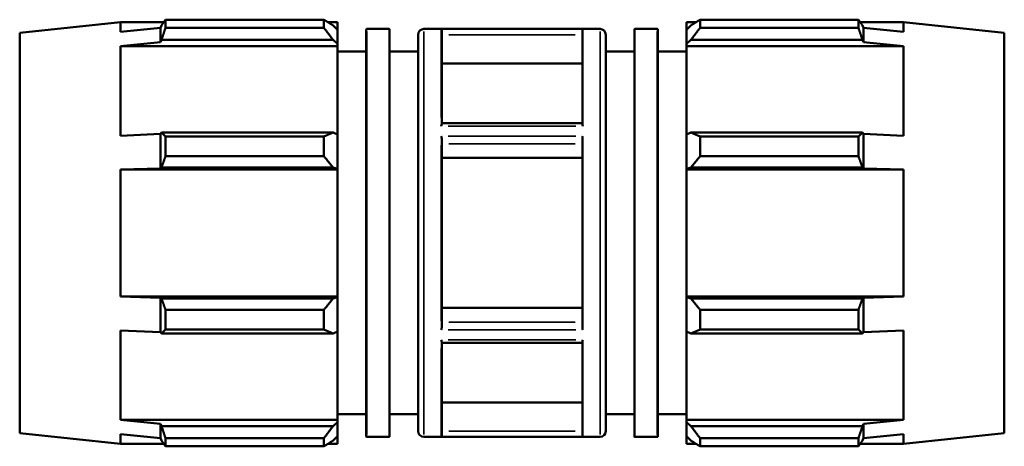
# Model space of a CAD drawing. Header units: inches. Extents: x -7.7 to 57.3, y -12.4 to 37.1.
# Tile 4 of 7: x 13.6 to 29, y 10.1 to 16.8. Entities that reach past the tile are written whole.
import ezdxf

# ---------------------------------------------------------------- set-up
doc = ezdxf.new("R2010")
doc.units = ezdxf.units.IN
doc.header["$MEASUREMENT"] = 0
doc.layers.add('Visible (ANSI)', color=7, linetype='Continuous', lineweight=50)
doc.layers.add('Visible Narrow (ANSI)', color=7, linetype='Continuous', lineweight=35)

msp = doc.modelspace()

# ---------------------------------------------------------------- linework, layer by layer
at = {"layer": 'Visible (ANSI)'}
for p, q in [((13.572, 16.565), (15.154, 16.731)), ((15.154, 16.578), (15.154, 16.731)), ((15.154, 16.731), (15.836, 16.731)), ((18.353, 16.77), (15.863, 16.77)), ((15.863, 16.642), (15.863, 16.77)), ((18.353, 16.77), (18.353, 16.642)), ((18.415, 16.731), (18.566, 16.731)), ((18.566, 16.731), (18.566, 16.612)), ((24.047, 16.731), (24.047, 16.612)), ((24.047, 16.731), (24.199, 16.731)), ((24.261, 16.77), (24.261, 16.642)), ((24.261, 16.77), (26.75, 16.77)), ((26.75, 16.642), (26.75, 16.77)), ((26.778, 16.731), (27.46, 16.731)), ((29.042, 16.565), (27.46, 16.731)), ((27.46, 16.578), (27.46, 16.731)), ((13.572, 10.276), (13.572, 16.565)), ((15.154, 16.578), (15.782, 16.641)), ((15.782, 16.641), (15.8, 16.68)), ((15.782, 16.416), (15.782, 16.641)), ((15.863, 16.642), (18.353, 16.642)), ((18.495, 16.68), (18.566, 16.612)), ((18.566, 16.389), (18.566, 16.612)), ((19.016, 16.617), (19.016, 10.225)), ((19.024, 16.625), (19.376, 16.625)), ((19.384, 10.225), (19.384, 16.617)), ((19.923, 16.625), (22.69, 16.625)), ((20.202, 15.128), (20.202, 16.614)), ((22.412, 15.128), (22.412, 16.614)), ((23.23, 10.225), (23.23, 16.617)), ((23.237, 16.625), (23.59, 16.625)), ((23.598, 16.617), (23.598, 10.225)), ((24.118, 16.68), (24.047, 16.612)), ((24.047, 16.389), (24.047, 16.612)), ((26.75, 16.642), (24.261, 16.642)), ((26.832, 16.641), (26.814, 16.68)), ((26.832, 16.416), (26.832, 16.641)), ((27.46, 16.578), (26.832, 16.641)), ((29.042, 10.276), (29.042, 16.565)), ((15.782, 16.416), (15.154, 16.357)), ((15.8, 16.452), (15.782, 16.416)), ((18.495, 16.452), (15.8, 16.452)), ((18.566, 16.389), (18.495, 16.452)), ((19.834, 16.535), (19.834, 10.307)), ((22.78, 16.535), (22.78, 10.307)), ((24.047, 16.389), (24.118, 16.452)), ((24.118, 16.452), (26.814, 16.452)), ((26.814, 16.452), (26.832, 16.416)), ((26.832, 16.416), (27.46, 16.357)), ((18.566, 16.357), (15.154, 16.357)), ((15.154, 14.949), (15.154, 16.357)), ((18.566, 16.357), (18.566, 16.389)), ((18.566, 16.357), (18.566, 14.966)), ((18.566, 16.269), (19.016, 16.269)), ((19.384, 16.269), (19.834, 16.269)), ((22.78, 16.269), (23.23, 16.269)), ((23.598, 16.269), (24.047, 16.269)), ((24.047, 16.357), (24.047, 16.389)), ((24.047, 16.357), (24.047, 14.966)), ((24.047, 16.357), (27.46, 16.357)), ((27.46, 14.949), (27.46, 16.357)), ((20.202, 16.085), (22.412, 16.085)), ((22.412, 15.143), (20.202, 15.143)), ((15.154, 14.949), (15.782, 14.98)), ((15.782, 14.98), (15.8, 14.999)), ((15.782, 14.436), (15.782, 14.98)), ((15.8, 14.999), (18.495, 14.999)), ((18.353, 14.937), (15.863, 14.937)), ((15.863, 14.626), (15.863, 14.937)), ((18.353, 14.937), (18.353, 14.626)), ((18.495, 14.999), (18.566, 14.966)), ((18.566, 14.427), (18.566, 14.966)), ((20.202, 11.934), (20.202, 14.907)), ((22.412, 11.934), (22.412, 14.907)), ((24.118, 14.999), (24.047, 14.966)), ((24.047, 14.427), (24.047, 14.966)), ((26.814, 14.999), (24.118, 14.999)), ((24.261, 14.937), (24.261, 14.626)), ((24.261, 14.937), (26.75, 14.937)), ((26.75, 14.626), (26.75, 14.937)), ((26.832, 14.98), (26.814, 14.999)), ((26.832, 14.436), (26.832, 14.98)), ((27.46, 14.949), (26.832, 14.98)), ((15.863, 14.626), (18.353, 14.626)), ((20.202, 14.599), (22.412, 14.599)), ((26.75, 14.626), (24.261, 14.626)), ((15.782, 14.436), (15.154, 14.416)), ((15.154, 12.425), (15.154, 14.416)), ((18.566, 14.416), (15.154, 14.416)), ((15.8, 14.448), (15.782, 14.436)), ((18.495, 14.448), (15.8, 14.448)), ((18.566, 14.427), (18.495, 14.448)), ((18.566, 14.416), (18.566, 14.427)), ((18.566, 14.416), (18.566, 12.425)), ((24.047, 14.427), (24.118, 14.448)), ((24.047, 14.416), (24.047, 14.427)), ((24.047, 14.416), (24.047, 12.425)), ((24.047, 14.416), (27.46, 14.416)), ((24.118, 14.448), (26.814, 14.448)), ((26.814, 14.448), (26.832, 14.436)), ((26.832, 14.436), (27.46, 14.416)), ((27.46, 12.425), (27.46, 14.416)), ((18.566, 12.425), (15.154, 12.425)), ((15.154, 12.425), (15.782, 12.405)), ((15.782, 12.405), (15.8, 12.393)), ((15.782, 11.861), (15.782, 12.405)), ((15.8, 12.393), (18.495, 12.393)), ((18.495, 12.393), (18.566, 12.414)), ((18.566, 12.414), (18.566, 12.425)), ((18.566, 11.875), (18.566, 12.414)), ((24.047, 12.414), (24.047, 12.425)), ((24.047, 12.425), (27.46, 12.425)), ((24.118, 12.393), (24.047, 12.414)), ((24.047, 11.875), (24.047, 12.414)), ((26.814, 12.393), (24.118, 12.393)), ((26.832, 12.405), (26.814, 12.393)), ((27.46, 12.425), (26.832, 12.405)), ((26.832, 11.861), (26.832, 12.405)), ((20.202, 12.243), (22.412, 12.243)), ((18.353, 12.215), (15.863, 12.215)), ((15.863, 11.904), (15.863, 12.215)), ((18.353, 12.215), (18.353, 11.904)), ((24.261, 12.215), (24.261, 11.904)), ((24.261, 12.215), (26.75, 12.215)), ((26.75, 11.904), (26.75, 12.215)), ((15.154, 10.484), (15.154, 11.892)), ((15.782, 11.861), (15.154, 11.892)), ((15.8, 11.843), (15.782, 11.861)), ((18.495, 11.843), (15.8, 11.843)), ((15.863, 11.904), (18.353, 11.904)), ((18.566, 11.875), (18.495, 11.843)), ((18.566, 11.875), (18.566, 10.484)), ((24.047, 11.875), (24.118, 11.843)), ((24.047, 11.875), (24.047, 10.484)), ((24.118, 11.843), (26.814, 11.843)), ((26.75, 11.904), (24.261, 11.904)), ((26.814, 11.843), (26.832, 11.861)), ((26.832, 11.861), (27.46, 11.892)), ((27.46, 10.484), (27.46, 11.892)), ((20.202, 10.227), (20.202, 11.713)), ((22.412, 11.698), (20.202, 11.698)), ((22.412, 10.227), (22.412, 11.713)), ((20.202, 10.757), (22.412, 10.757)), ((18.566, 10.573), (19.016, 10.573)), ((19.384, 10.573), (19.834, 10.573)), ((22.78, 10.573), (23.23, 10.573)), ((23.598, 10.573), (24.047, 10.573)), ((18.566, 10.484), (15.154, 10.484)), ((15.154, 10.484), (15.782, 10.425)), ((15.782, 10.425), (15.8, 10.389)), ((15.782, 10.2), (15.782, 10.425)), ((15.8, 10.389), (18.495, 10.389)), ((18.495, 10.389), (18.566, 10.452)), ((18.566, 10.452), (18.566, 10.484)), ((18.566, 10.229), (18.566, 10.452)), ((24.047, 10.452), (24.047, 10.484)), ((24.047, 10.484), (27.46, 10.484)), ((24.118, 10.389), (24.047, 10.452)), ((24.047, 10.229), (24.047, 10.452)), ((26.814, 10.389), (24.118, 10.389)), ((26.832, 10.425), (26.814, 10.389)), ((27.46, 10.484), (26.832, 10.425)), ((26.832, 10.2), (26.832, 10.425)), ((13.572, 10.276), (15.154, 10.11)), ((15.154, 10.11), (15.154, 10.263)), ((15.782, 10.2), (15.154, 10.263)), ((18.566, 10.229), (18.495, 10.161)), ((18.566, 10.229), (18.566, 10.11)), ((19.024, 10.217), (19.376, 10.217)), ((19.923, 10.217), (22.69, 10.217)), ((23.237, 10.217), (23.59, 10.217)), ((24.047, 10.229), (24.118, 10.161)), ((24.047, 10.229), (24.047, 10.11)), ((26.832, 10.2), (27.46, 10.263)), ((29.042, 10.276), (27.46, 10.11)), ((27.46, 10.11), (27.46, 10.263)), ((15.154, 10.11), (15.836, 10.11)), ((15.8, 10.161), (15.782, 10.2)), ((18.353, 10.2), (15.863, 10.2)), ((15.863, 10.071), (15.863, 10.2)), ((15.863, 10.071), (18.353, 10.071)), ((18.353, 10.2), (18.353, 10.071)), ((18.415, 10.11), (18.566, 10.11)), ((24.047, 10.11), (24.199, 10.11)), ((24.261, 10.2), (24.261, 10.071)), ((24.261, 10.2), (26.75, 10.2)), ((26.75, 10.071), (24.261, 10.071)), ((26.75, 10.071), (26.75, 10.2)), ((26.778, 10.11), (27.46, 10.11)), ((26.814, 10.161), (26.832, 10.2))]:
    msp.add_line(p, q, dxfattribs=at)
for centre, radius, start, end in [((19.024, 16.617), 0.00787, 90, 180), ((19.376, 16.617), 0.00787, 0, 90), ((19.923, 16.535), 0.0898, 90, 180), ((22.69, 16.535), 0.0898, 0, 90), ((23.237, 16.617), 0.00787, 90, 180), ((23.59, 16.617), 0.00787, 0, 90), ((19.024, 10.225), 0.00787, 180, 270), ((19.376, 10.225), 0.00787, 270, 0), ((19.923, 10.307), 0.0898, 180, 270), ((22.69, 10.307), 0.0898, 270, 0), ((23.237, 10.225), 0.00787, 180, 270), ((23.59, 10.225), 0.00787, 270, 0)]:
    msp.add_arc(centre, radius, start, end, dxfattribs=at)
for points, weights in [([(15.863, 16.77), (15.83, 16.724), (15.8, 16.68)], [1, 1.00053192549, 1.00024693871]), ([(18.353, 16.77), (18.427, 16.724), (18.495, 16.68)], [1.0140825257, 1.01009126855, 1.00529440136]), ([(24.261, 16.77), (24.187, 16.724), (24.118, 16.68)], [1.0140825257, 1.01009126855, 1.00529440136]), ([(26.75, 16.77), (26.783, 16.724), (26.814, 16.68)], [1, 1.00053192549, 1.00024693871]), ([(15.8, 16.452), (15.83, 16.545), (15.863, 16.642)], [1.00024693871, 1.00053192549, 1]), ([(18.495, 16.452), (18.427, 16.545), (18.353, 16.642)], [1.00529440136, 1.01009126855, 1.0140825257]), ([(24.118, 16.452), (24.187, 16.545), (24.261, 16.642)], [1.00529440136, 1.01009126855, 1.0140825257]), ([(26.814, 16.452), (26.783, 16.545), (26.75, 16.642)], [1.00024693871, 1.00053192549, 1]), ([(15.863, 14.937), (15.83, 14.968), (15.8, 14.999)], [1, 1.00053192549, 1.00024693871]), ([(18.353, 14.937), (18.427, 14.968), (18.495, 14.999)], [1.0140825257, 1.01009126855, 1.00529440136]), ([(24.261, 14.937), (24.187, 14.968), (24.118, 14.999)], [1.0140825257, 1.01009126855, 1.00529440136]), ([(26.75, 14.937), (26.783, 14.968), (26.814, 14.999)], [1, 1.00053192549, 1.00024693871]), ([(15.8, 14.448), (15.83, 14.535), (15.863, 14.626)], [1.00024693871, 1.00053192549, 1]), ([(18.495, 14.448), (18.427, 14.535), (18.353, 14.626)], [1.00529440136, 1.01009126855, 1.0140825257]), ([(24.118, 14.448), (24.187, 14.535), (24.261, 14.626)], [1.00529440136, 1.01009126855, 1.0140825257]), ([(26.814, 14.448), (26.783, 14.535), (26.75, 14.626)], [1.00024693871, 1.00053192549, 1]), ([(15.863, 12.215), (15.83, 12.306), (15.8, 12.393)], [1, 1.00053192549, 1.00024693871]), ([(18.353, 12.215), (18.427, 12.306), (18.495, 12.393)], [1.0140825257, 1.01009126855, 1.00529440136]), ([(24.261, 12.215), (24.187, 12.306), (24.118, 12.393)], [1.0140825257, 1.01009126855, 1.00529440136]), ([(26.75, 12.215), (26.783, 12.306), (26.814, 12.393)], [1, 1.00053192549, 1.00024693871]), ([(15.8, 11.843), (15.83, 11.873), (15.863, 11.904)], [1.00024693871, 1.00053192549, 1]), ([(18.495, 11.843), (18.427, 11.873), (18.353, 11.904)], [1.00529440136, 1.01009126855, 1.0140825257]), ([(24.118, 11.843), (24.187, 11.873), (24.261, 11.904)], [1.00529440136, 1.01009126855, 1.0140825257]), ([(26.814, 11.843), (26.783, 11.873), (26.75, 11.904)], [1.00024693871, 1.00053192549, 1]), ([(15.863, 10.2), (15.83, 10.296), (15.8, 10.389)], [1, 1.00053192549, 1.00024693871]), ([(18.353, 10.2), (18.427, 10.296), (18.495, 10.389)], [1.0140825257, 1.01009126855, 1.00529440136]), ([(24.261, 10.2), (24.187, 10.296), (24.118, 10.389)], [1.0140825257, 1.01009126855, 1.00529440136]), ([(26.75, 10.2), (26.783, 10.296), (26.814, 10.389)], [1, 1.00053192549, 1.00024693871]), ([(15.8, 10.161), (15.83, 10.117), (15.863, 10.071)], [1.00024693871, 1.00053192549, 1]), ([(18.495, 10.161), (18.427, 10.117), (18.353, 10.071)], [1.00529440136, 1.01009126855, 1.0140825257]), ([(24.118, 10.161), (24.187, 10.117), (24.261, 10.071)], [1.00529440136, 1.01009126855, 1.0140825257]), ([(26.814, 10.161), (26.783, 10.117), (26.75, 10.071)], [1.00024693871, 1.00053192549, 1])]:
    msp.add_rational_spline(points, weights, degree=2, dxfattribs=at)
for points, knots in [([(20.194, 16.623), (20.194, 16.623), (20.194, 16.623), (20.197, 16.623), (20.199, 16.621), (20.201, 16.617), (20.202, 16.616), (20.202, 16.614)], [-0.4788324, -0.4788324, -0.4788324, -0.4788324, -0.4780587, -0.4780587, -0.393963, -0.393963, -0.3483939, -0.3483939, -0.3483939, -0.3483939]), ([(22.42, 16.623), (22.42, 16.623), (22.42, 16.623), (22.417, 16.623), (22.414, 16.621), (22.412, 16.617), (22.412, 16.616), (22.412, 16.614)], [-0.4788324, -0.4788324, -0.4788324, -0.4788324, -0.4780587, -0.4780587, -0.393963, -0.393963, -0.3483939, -0.3483939, -0.3483939, -0.3483939]), ([(20.202, 15.128), (20.202, 15.127), (20.202, 15.126), (20.2, 15.119), (20.197, 15.111), (20.194, 15.101), (20.194, 15.101), (20.194, 15.101)], [-0.1141271, -0.1141271, -0.1141271, -0.1141271, -0.0926013, -0.0926013, 0, 0, 0.0006971, 0.0006971, 0.0006971, 0.0006971]), ([(22.412, 15.128), (22.412, 15.127), (22.412, 15.126), (22.413, 15.119), (22.416, 15.111), (22.42, 15.101), (22.42, 15.101), (22.42, 15.101)], [-0.1141271, -0.1141271, -0.1141271, -0.1141271, -0.0926013, -0.0926013, 0, 0, 0.0006971, 0.0006971, 0.0006971, 0.0006971]), ([(20.194, 14.943), (20.194, 14.943), (20.194, 14.943), (20.197, 14.935), (20.199, 14.927), (20.201, 14.915), (20.202, 14.911), (20.202, 14.907)], [-0.4801145, -0.4801145, -0.4801145, -0.4801145, -0.4793092, -0.4793092, -0.3965942, -0.3965942, -0.3490116, -0.3490116, -0.3490116, -0.3490116]), ([(22.42, 14.943), (22.42, 14.943), (22.42, 14.943), (22.417, 14.935), (22.415, 14.927), (22.412, 14.915), (22.412, 14.911), (22.412, 14.907)], [-0.4801145, -0.4801145, -0.4801145, -0.4801145, -0.4793092, -0.4793092, -0.3965942, -0.3965942, -0.3490116, -0.3490116, -0.3490116, -0.3490116]), ([(20.202, 11.934), (20.202, 11.933), (20.202, 11.93), (20.2, 11.919), (20.197, 11.908), (20.194, 11.898), (20.194, 11.898), (20.194, 11.898)], [-0.1141268, -0.1141268, -0.1141268, -0.1141268, -0.0926038, -0.0926038, 0, 0, 0.0006976, 0.0006976, 0.0006976, 0.0006976]), ([(22.412, 11.934), (22.412, 11.933), (22.412, 11.93), (22.413, 11.919), (22.416, 11.908), (22.42, 11.898), (22.42, 11.898), (22.42, 11.898)], [-0.1141268, -0.1141268, -0.1141268, -0.1141268, -0.0926038, -0.0926038, 0, 0, 0.0006976, 0.0006976, 0.0006976, 0.0006976]), ([(20.194, 11.741), (20.194, 11.741), (20.194, 11.741), (20.197, 11.733), (20.199, 11.726), (20.201, 11.718), (20.202, 11.715), (20.202, 11.713)], [-0.4800908, -0.4800908, -0.4800908, -0.4800908, -0.4792862, -0.4792862, -0.3965449, -0.3965449, -0.3490002, -0.3490002, -0.3490002, -0.3490002]), ([(22.42, 11.741), (22.42, 11.741), (22.42, 11.741), (22.417, 11.733), (22.415, 11.726), (22.412, 11.718), (22.412, 11.715), (22.412, 11.713)], [-0.4800908, -0.4800908, -0.4800908, -0.4800908, -0.4792862, -0.4792862, -0.3965449, -0.3965449, -0.3490002, -0.3490002, -0.3490002, -0.3490002]), ([(20.202, 10.227), (20.202, 10.226), (20.202, 10.225), (20.2, 10.221), (20.197, 10.218), (20.194, 10.218), (20.194, 10.218), (20.194, 10.218)], [-0.1141405, -0.1141405, -0.1141405, -0.1141405, -0.0924686, -0.0924686, 0, 0, 0.000674, 0.000674, 0.000674, 0.000674]), ([(22.412, 10.227), (22.412, 10.226), (22.412, 10.225), (22.413, 10.221), (22.416, 10.218), (22.42, 10.218), (22.42, 10.218), (22.42, 10.218)], [-0.1141405, -0.1141405, -0.1141405, -0.1141405, -0.0924686, -0.0924686, 0, 0, 0.000674, 0.000674, 0.000674, 0.000674])]:
    msp.add_open_spline(points, degree=3, knots=knots, dxfattribs=at)
at = {"layer": 'Visible Narrow (ANSI)'}
for p, q in [((19.024, 10.256), (19.024, 16.585)), ((19.376, 16.585), (19.376, 10.256)), ((19.923, 10.256), (19.923, 16.585)), ((20.194, 16.615), (20.194, 15.234)), ((22.308, 16.623), (20.305, 16.623)), ((22.42, 16.615), (22.42, 15.234)), ((22.69, 10.256), (22.69, 16.585)), ((23.237, 16.585), (23.237, 10.256)), ((23.59, 10.256), (23.59, 16.585)), ((22.301, 16.534), (20.312, 16.534)), ((22.308, 15.101), (20.305, 15.101)), ((20.305, 14.943), (22.308, 14.943)), ((20.194, 14.802), (20.194, 12.039)), ((22.301, 14.823), (20.312, 14.823)), ((22.42, 14.802), (22.42, 12.039)), ((20.312, 12.018), (22.301, 12.018)), ((22.308, 11.898), (20.305, 11.898)), ((20.194, 11.608), (20.194, 10.226)), ((22.308, 11.741), (20.305, 11.741)), ((22.42, 11.608), (22.42, 10.226)), ((22.308, 10.218), (20.305, 10.218)), ((20.312, 10.308), (22.301, 10.308))]:
    msp.add_line(p, q, dxfattribs=at)

doc.saveas('drawing.dxf')
